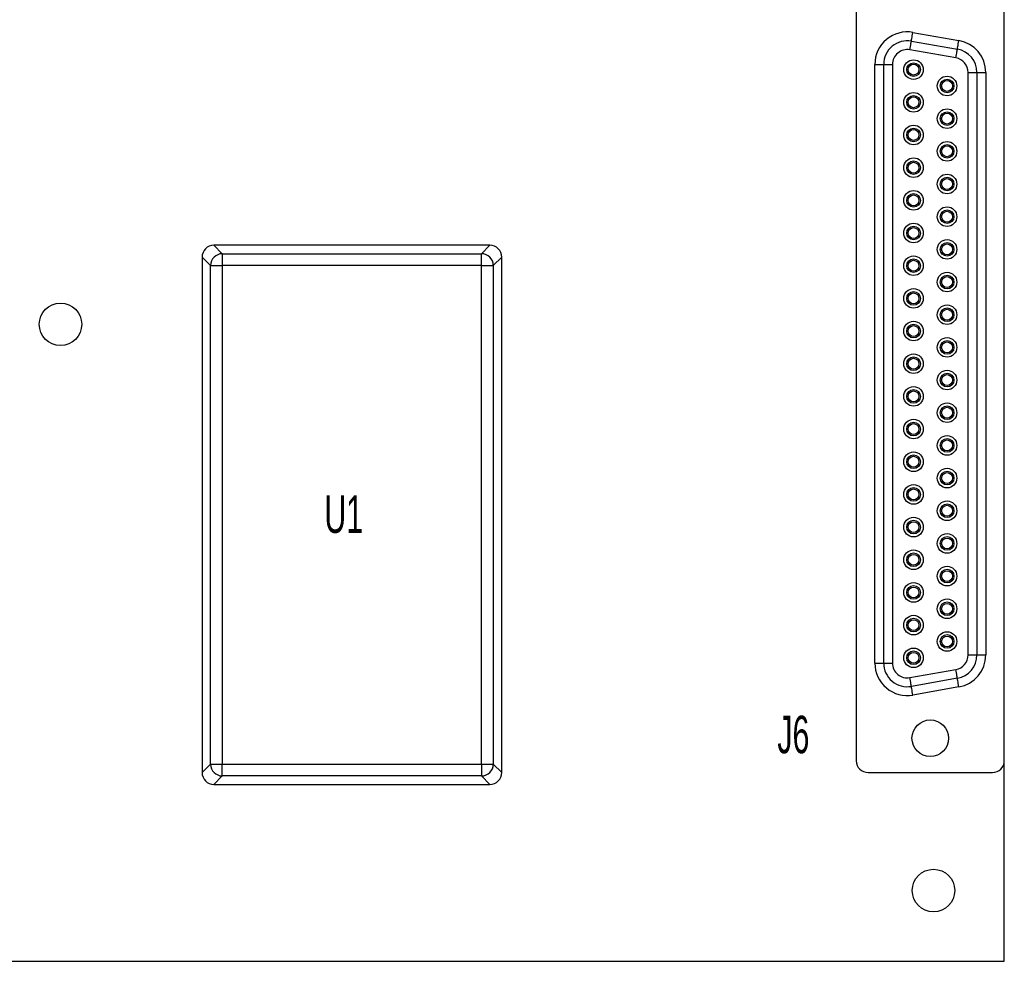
# Model space of a CAD drawing. Header units: millimetres. Extents: x 114 to 280, y 84 to 210.
# Tile 2 of 9: x 197 to 280, y 84 to 164. Entities that reach past the tile are written whole.
import ezdxf

# ---------------------------------------------------------------- set-up
doc = ezdxf.new("R2010")
doc.units = ezdxf.units.MM
doc.styles.add('SLDTEXTSTYLE0', font='TXT', dxfattribs={"width": 0.605})

msp = doc.modelspace()

# ---------------------------------------------------------------- linework, layer by layer
at = {"color": 7, "linetype": 'Continuous', "lineweight": 25}
for p, q in [((267.43, 168.47), (267.43, 101.15)), ((279.98, 101.15), (279.98, 168.47)), ((272.232, 162.898), (276.132, 162.21)), ((272.102, 162.16), (276.002, 161.472)), ((275.872, 160.733), (271.972, 161.421)), ((269.005, 160.19), (269.755, 160.19)), ((269.005, 109.43), (269.005, 160.19)), ((269.755, 109.43), (269.755, 160.19)), ((269.755, 160.19), (270.505, 160.19)), ((270.505, 160.19), (270.505, 109.43)), ((276.905, 110.118), (276.905, 159.502)), ((276.905, 159.502), (277.655, 159.502)), ((277.655, 159.502), (277.655, 110.118)), ((277.655, 159.502), (278.405, 159.502)), ((278.405, 159.502), (278.405, 110.118)), ((212.979, 144.85), (213.696, 144.133)), ((236.38, 144.85), (212.979, 144.85)), ((235.663, 144.133), (236.38, 144.85)), ((212.697, 143.133), (211.98, 143.851)), ((211.98, 143.851), (211.98, 100.149)), ((213.696, 144.133), (213.696, 143.133)), ((213.696, 144.133), (235.663, 144.133)), ((235.663, 143.133), (235.663, 144.133)), ((237.38, 143.851), (236.663, 143.133)), ((237.38, 100.149), (237.38, 143.851)), ((212.697, 143.133), (213.696, 143.133)), ((212.697, 100.866), (212.697, 143.133)), ((235.663, 143.133), (213.696, 143.133)), ((213.696, 143.133), (213.696, 100.866)), ((235.663, 143.133), (236.663, 143.133)), ((235.663, 100.866), (235.663, 143.133)), ((236.663, 143.133), (236.663, 100.866)), ((269.005, 109.43), (269.755, 109.43)), ((269.755, 109.43), (270.505, 109.43)), ((276.905, 110.118), (277.655, 110.118)), ((277.655, 110.118), (278.405, 110.118)), ((271.972, 108.199), (275.872, 108.887)), ((276.002, 108.148), (272.102, 107.46)), ((276.132, 107.409), (272.232, 106.722)), ((279.98, 84.15), (279.98, 101.15)), ((211.98, 100.149), (212.697, 100.866)), ((212.697, 100.866), (213.696, 100.866)), ((213.696, 99.867), (213.696, 100.866)), ((213.696, 100.866), (235.663, 100.866)), ((235.663, 100.866), (236.663, 100.866)), ((235.663, 100.866), (235.663, 99.867)), ((236.663, 100.866), (237.38, 100.149)), ((213.696, 99.867), (212.979, 99.15)), ((235.663, 99.867), (213.696, 99.867)), ((236.38, 99.15), (235.663, 99.867)), ((268.43, 100.15), (278.98, 100.15)), ((212.979, 99.15), (236.38, 99.15)), ((153.36, 84.15), (279.98, 84.15))]:
    msp.add_line(p, q, dxfattribs=at)
at = {"color": 7, "linetype": 'Continuous', "lineweight": 25, "flags": 128}
for points in [[(272.102, 162.16), (272.104, 162.174), (272.112, 162.216), (272.124, 162.284), (272.14, 162.376), (272.16, 162.488), (272.182, 162.615), (272.207, 162.754), (272.232, 162.898)], [(271.972, 161.421), (271.997, 161.565), (272.022, 161.704), (272.044, 161.831), (272.064, 161.943), (272.08, 162.035), (272.092, 162.103), (272.099, 162.145), (272.102, 162.16)], [(276.002, 161.472), (276.004, 161.486), (276.012, 161.528), (276.024, 161.596), (276.04, 161.688), (276.06, 161.8), (276.082, 161.928), (276.107, 162.066), (276.132, 162.21)], [(275.872, 160.733), (275.897, 160.877), (275.922, 161.016), (275.944, 161.144), (275.964, 161.256), (275.98, 161.347), (275.992, 161.416), (275.999, 161.458), (276.002, 161.472)], [(276.002, 108.148), (275.999, 108.162), (275.992, 108.204), (275.98, 108.272), (275.964, 108.364), (275.944, 108.476), (275.922, 108.604), (275.897, 108.742), (275.872, 108.887)], [(272.102, 107.46), (272.099, 107.474), (272.092, 107.517), (272.08, 107.585), (272.064, 107.677), (272.044, 107.789), (272.022, 107.916), (271.997, 108.055), (271.972, 108.199)], [(276.132, 107.409), (276.107, 107.553), (276.082, 107.692), (276.06, 107.82), (276.04, 107.932), (276.024, 108.023), (276.012, 108.092), (276.004, 108.134), (276.002, 108.148)], [(272.232, 106.722), (272.207, 106.866), (272.182, 107.004), (272.16, 107.132), (272.14, 107.244), (272.124, 107.336), (272.112, 107.404), (272.104, 107.446), (272.102, 107.46)]]:
    msp.add_lwpolyline(points, dxfattribs=at)
at = {"color": 7, "linetype": 'Continuous', "lineweight": 25}
for centre, radius in [((272.285, 159.74), 0.83), ((272.285, 159.74), 0.58), ((272.285, 159.74), 0.46), ((275.125, 158.355), 0.83), ((275.125, 158.355), 0.58), ((275.125, 158.355), 0.46), ((272.285, 156.97), 0.83), ((272.285, 156.97), 0.58), ((272.285, 156.97), 0.46), ((275.125, 155.585), 0.83), ((275.125, 155.585), 0.58), ((275.125, 155.585), 0.46), ((272.285, 154.2), 0.83), ((272.285, 154.2), 0.58), ((272.285, 154.2), 0.46), ((275.125, 152.815), 0.83), ((275.125, 152.815), 0.58), ((275.125, 152.815), 0.46), ((272.285, 151.43), 0.83), ((272.285, 151.43), 0.58), ((272.285, 151.43), 0.46), ((275.125, 150.045), 0.83), ((275.125, 150.045), 0.58), ((275.125, 150.045), 0.46), ((272.285, 148.66), 0.83), ((272.285, 148.66), 0.58), ((272.285, 148.66), 0.46), ((275.125, 147.275), 0.83), ((275.125, 147.275), 0.58), ((275.125, 147.275), 0.46), ((272.285, 145.89), 0.83), ((272.285, 145.89), 0.58), ((272.285, 145.89), 0.46), ((275.125, 144.505), 0.83), ((275.125, 144.505), 0.58), ((275.125, 144.505), 0.46), ((272.285, 143.12), 0.83), ((272.285, 143.12), 0.58), ((272.285, 143.12), 0.46), ((275.125, 141.735), 0.83), ((275.125, 141.735), 0.58), ((275.125, 141.735), 0.46), ((272.285, 140.35), 0.83), ((272.285, 140.35), 0.58), ((272.285, 140.35), 0.46), ((199.98, 138.15), 1.8), ((275.125, 138.965), 0.83), ((275.125, 138.965), 0.58), ((275.125, 138.965), 0.46), ((272.285, 137.58), 0.83), ((272.285, 137.58), 0.58), ((272.285, 137.58), 0.46), ((275.125, 136.195), 0.83), ((275.125, 136.195), 0.58), ((275.125, 136.195), 0.46), ((272.285, 134.81), 0.83), ((272.285, 134.81), 0.58), ((272.285, 134.81), 0.46), ((275.125, 133.425), 0.83), ((275.125, 133.425), 0.58), ((275.125, 133.425), 0.46), ((272.285, 132.04), 0.83), ((272.285, 132.04), 0.58), ((272.285, 132.04), 0.46), ((275.125, 130.655), 0.83), ((275.125, 130.655), 0.58), ((275.125, 130.655), 0.46), ((272.285, 129.27), 0.83), ((272.285, 129.27), 0.58), ((272.285, 129.27), 0.46), ((275.125, 127.885), 0.83), ((275.125, 127.885), 0.58), ((275.125, 127.885), 0.46), ((272.285, 126.5), 0.83), ((272.285, 126.5), 0.58), ((272.285, 126.5), 0.46), ((275.125, 125.115), 0.83), ((275.125, 125.115), 0.58), ((275.125, 125.115), 0.46), ((272.285, 123.73), 0.83), ((272.285, 123.73), 0.58), ((272.285, 123.73), 0.46), ((275.125, 122.345), 0.83), ((275.125, 122.345), 0.58), ((275.125, 122.345), 0.46), ((272.285, 120.96), 0.83), ((272.285, 120.96), 0.58), ((272.285, 120.96), 0.46), ((275.125, 119.575), 0.83), ((275.125, 119.575), 0.58), ((275.125, 119.575), 0.46), ((272.285, 118.19), 0.83), ((272.285, 118.19), 0.58), ((272.285, 118.19), 0.46), ((275.125, 116.805), 0.83), ((275.125, 116.805), 0.58), ((275.125, 116.805), 0.46), ((272.285, 115.42), 0.83), ((272.285, 115.42), 0.58), ((272.285, 115.42), 0.46), ((275.125, 114.035), 0.83), ((275.125, 114.035), 0.58), ((275.125, 114.035), 0.46), ((272.285, 112.65), 0.83), ((272.285, 112.65), 0.58), ((272.285, 112.65), 0.46), ((275.125, 111.265), 0.83), ((275.125, 111.265), 0.58), ((275.125, 111.265), 0.46), ((272.285, 109.88), 0.83), ((272.285, 109.88), 0.58), ((272.285, 109.88), 0.46), ((273.705, 103.06), 1.55), ((273.98, 90.15), 1.8)]:
    msp.add_circle(centre, radius, dxfattribs=at)
for centre, radius, start, end in [((271.755, 160.19), 2.75, 80, 180), ((271.755, 160.19), 2, 80, 180), ((275.655, 159.502), 2.75, 0, 80), ((271.755, 160.19), 1.25, 80, 180), ((275.655, 159.502), 2, 0, 80), ((275.655, 159.502), 1.25, 0, 80), ((213.698, 143.132), 1.001, 90.08171, 179.91827), ((235.662, 143.132), 1.001, 0.08148, 89.91832), ((271.755, 109.43), 2.75, 180, 280), ((271.755, 109.43), 2, 180, 280), ((271.755, 109.43), 1.25, 180, 280), ((275.655, 110.118), 1.25, 280, 0), ((275.655, 110.118), 2, 280, 0), ((275.655, 110.118), 2.75, 280, 0), ((268.43, 101.15), 1, 180, 270), ((278.98, 101.15), 1, 270, 0), ((213.698, 100.868), 1.001, 180.08184, 269.91816), ((235.662, 100.868), 1.001, 270.08181, 359.91841)]:
    msp.add_arc(centre, radius, start, end, dxfattribs=at)
for centre, major_axis in [((212.98, 143.849), (-0.708, 0.708)), ((236.379, 143.849), (0.708, 0.708)), ((212.98, 100.151), (-0.708, -0.708)), ((236.379, 100.151), (0.708, -0.708))]:
    msp.add_ellipse(centre, major_axis=major_axis, ratio=0.998783, start_param=5.498396, end_param=7.067974, dxfattribs=at)

# ---------------------------------------------------------------- texts
at = {"color": 7, "linetype": 'Continuous', "lineweight": 0, "char_height": 3.175, "attachment_point": 1, "style": 'SLDTEXTSTYLE0'}
for s, insert in [('U1', (222.345, 123.642)), ('J6', (260.745, 104.966))]:
    msp.add_mtext(s, dxfattribs=dict(at, insert=insert))

doc.saveas('drawing.dxf')
